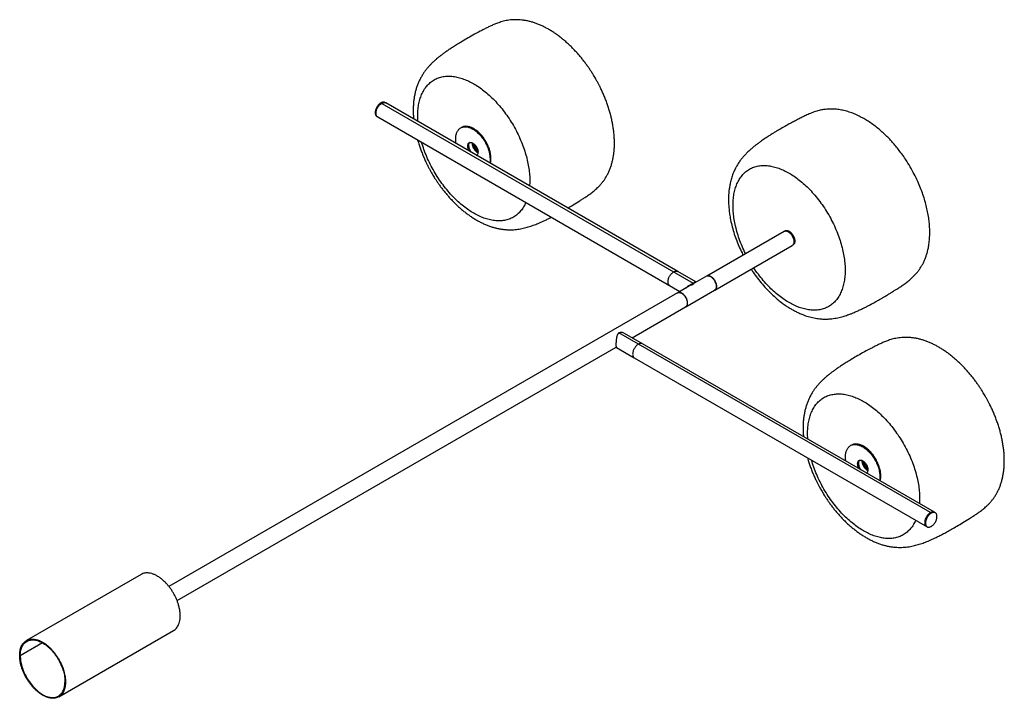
# Paper-space layout '_Isométrica' of a CAD drawing. Header units: millimetres. Extents: x -28 to 1186, y -37 to 801.
import ezdxf

# ---------------------------------------------------------------- set-up
doc = ezdxf.new("R2010")
doc.units = ezdxf.units.MM

psp = doc.layouts.new('_Isométrica')

# ---------------------------------------------------------------- linework, layer by layer
at = {"color": 7, "linetype": 'Continuous', "lineweight": 25}
for p, q in [((418.3, 697.4), (802.4, 475.7)), ((423.3, 697.9), (422.2, 698.5)), ((783.4, 490), (423.3, 697.9)), ((412.2, 681.2), (413.3, 680.6)), ((413.3, 680.6), (786.1, 465.4)), ((462.9, 675), (462.6, 681.6)), ((516.7, 667.7), (515.7, 667.1)), ((914.6, 539.5), (819.1, 484.4)), ((919.8, 538.9), (919.9, 540)), ((829.1, 467.1), (924.6, 522.2)), ((927.7, 526.6), (926.6, 527)), ((805.5, 477.3), (783.4, 490)), ((802.4, 475.7), (802.4, 474.4)), ((818.8, 484.2), (804.4, 475.9)), ((783.1, 463.6), (155.8, 101.5)), ((797.8, 472.1), (783.4, 463.8)), ((793.4, 446.5), (828.8, 466.9)), ((727.1, 408.2), (793.1, 446.3)), ((1095, 192.5), (710.8, 414.2)), ((739.8, 400.9), (717.8, 413.6)), ((1100, 193), (739.8, 400.9)), ((165.8, 84.1), (707.4, 396.8)), ((707.8, 396.3), (729.8, 383.5)), ((729.8, 383.5), (1091, 175)), ((943.7, 283.2), (943.4, 289.7)), ((997.6, 275.8), (996.5, 275.2)), ((1101, 192.4), (1100, 193)), ((121.4, 116.3), (-20, 34.6)), ((20, -34.6), (161.4, 47)), ((0, 31.8), (-27.6, 15.9))]:
    psp.add_line(p, q, dxfattribs=at)
for points, knots in [([(681.7, 728.3), (680.7, 730.1), (679.2, 732.6), (676.9, 736.3), (674.9, 739.4), (672.4, 743), (669.7, 746.7), (666.8, 750.6), (663.7, 754.4), (660.4, 758.2), (657, 762), (653.5, 765.7), (649.9, 769.3), (646.2, 772.7), (642.3, 776), (638.4, 779.1), (634.5, 782.1), (630.4, 784.9), (626.4, 787.5), (622.3, 789.8), (618.1, 792), (613.9, 793.9), (609.7, 795.6), (605.6, 797.1), (601.4, 798.3), (597.2, 799.3), (593, 800), (588.9, 800.4), (584.8, 800.6), (580.9, 800.6), (577.1, 800.3), (573.4, 799.8), (570, 799.1), (566.9, 798.3), (564, 797.4), (561.3, 796.5), (558.8, 795.6), (556.5, 794.6), (554.3, 793.6), (552.1, 792.6), (550, 791.6), (548, 790.6), (545.9, 789.5), (543.2, 788.2), (538, 785.4), (531, 781.7), (523.1, 777.2), (516.4, 773.3), (510.7, 769.8), (505.7, 766.6), (501.4, 763.8), (497.6, 761.2), (494.2, 758.8), (491.2, 756.5), (488.5, 754.4), (485.9, 752.2), (483.4, 750), (480.8, 747.6), (478.4, 745.2), (476, 742.6), (473.7, 739.9), (471.4, 736.9), (469.2, 733.7), (467, 730.1), (465, 726.2), (463.2, 722.2), (461.6, 718), (460.2, 713.7), (459.1, 709.1), (458.2, 704.5), (457.6, 699.7), (457.2, 694.8), (457, 689.9), (457.1, 684.9), (457.3, 681), (457.5, 678.7), (457.6, 678.1)], [0, 0, 0, 0, 0.017286, 0.024297, 0.035931, 0.048005, 0.060951, 0.074455, 0.088388, 0.102651, 0.117172, 0.131898, 0.14679, 0.161818, 0.176957, 0.192189, 0.207497, 0.222869, 0.238293, 0.253757, 0.269251, 0.284762, 0.300278, 0.315782, 0.331248, 0.346641, 0.361911, 0.376983, 0.391748, 0.406048, 0.419676, 0.432405, 0.444046, 0.454519, 0.463868, 0.472234, 0.479806, 0.486792, 0.493401, 0.499842, 0.506316, 0.512971, 0.52, 0.527632, 0.541872, 0.575594, 0.603292, 0.627139, 0.647608, 0.665234, 0.680495, 0.693809, 0.705538, 0.716, 0.725404, 0.734319, 0.74395, 0.75353, 0.763247, 0.773281, 0.783867, 0.795243, 0.807653, 0.821333, 0.836474, 0.851079, 0.866391, 0.882163, 0.898187, 0.914321, 0.930472, 0.946587, 0.962649, 0.978652, 0.994591, 1, 1, 1, 1]), ([(462.6, 681.6), (462.7, 684), (462.8, 688.8), (463.7, 695.6), (465.2, 702.2), (467.4, 708.3), (470.3, 714), (473.8, 718.9), (478, 723.1), (482.8, 726.5), (488.1, 729), (493.8, 730.5), (499.9, 731.1), (506.2, 730.8), (512.6, 729.6), (519.1, 727.6), (525.5, 724.9), (531.7, 721.6), (538, 717.7), (544.4, 713), (550.8, 707.5), (557.3, 701.3), (563.6, 694.3), (569.7, 686.7), (575.4, 678.6), (580.7, 670), (585.5, 661.1), (589.7, 652), (593.2, 643), (596.1, 634), (598.3, 625.3), (599.8, 617), (600.7, 609.2), (601, 602), (600.7, 597.6), (600.6, 595.5)], [0, 0, 0, 0, 0.027927, 0.056794, 0.086518, 0.116997, 0.148108, 0.17971, 0.211648, 0.243757, 0.275865, 0.307804, 0.339405, 0.370516, 0.400995, 0.43072, 0.459586, 0.487513, 0.51544, 0.544307, 0.574031, 0.60451, 0.635621, 0.667223, 0.699161, 0.73127, 0.763379, 0.795317, 0.826919, 0.858029, 0.888508, 0.918233, 0.9471, 0.975026, 1, 1, 1, 1]), ([(647.8, 568.3), (650, 569.5), (654.9, 572.5), (661, 576.3), (665.5, 579.2), (667.9, 580.7), (669.9, 582), (671.9, 583.4), (674, 584.8), (676.1, 586.3), (678.1, 587.9), (680.2, 589.6), (682.4, 591.4), (684.6, 593.5), (687, 595.9), (689.4, 598.6), (691.7, 601.6), (694, 604.9), (696, 608.4), (697.9, 612.1), (699.7, 616.1), (701.2, 620.2), (702.4, 624.5), (703.5, 629), (704.3, 633.5), (704.8, 638.2), (705.2, 643), (705.3, 647.9), (705.2, 652.9), (704.9, 657.9), (704.4, 663), (703.7, 668.2), (702.8, 673.4), (701.7, 678.6), (700.4, 683.9), (698.9, 689.1), (697.2, 694.3), (695.4, 699.5), (693.4, 704.6), (691.3, 709.5), (689.2, 714.1), (687.3, 718.1), (685.5, 721.6), (683.7, 724.9), (682.4, 727.1), (681.7, 728.3)], [0, 0, 0, 0, 0.039701, 0.092291, 0.113994, 0.126443, 0.137828, 0.149905, 0.161625, 0.173412, 0.185576, 0.198516, 0.212657, 0.228438, 0.246305, 0.266691, 0.289941, 0.313272, 0.338126, 0.364037, 0.390609, 0.417568, 0.444737, 0.472008, 0.499318, 0.526617, 0.553886, 0.581115, 0.608296, 0.635425, 0.662498, 0.689512, 0.716462, 0.743343, 0.770143, 0.796845, 0.82342, 0.849813, 0.875918, 0.901497, 0.925903, 0.947553, 0.963508, 0.981458, 1, 1, 1, 1]), ([(417.2, 698), (416.8, 697.8), (415.9, 697.2), (414.6, 696), (413.3, 694.5), (412.2, 692.8), (411.2, 690.9), (410.6, 689.1), (410.2, 687.4), (410.1, 685.8), (410.2, 684.3), (410.6, 683), (411.3, 681.9), (411.8, 681.3), (412.2, 681.2), (412.2, 681.2)], [0, 0, 0, 0, 0.077675, 0.160002, 0.245752, 0.333322, 0.420892, 0.506642, 0.588969, 0.666644, 0.744318, 0.826646, 0.912396, 0.999966, 1, 1, 1, 1]), ([(413.3, 680.6), (413.3, 680.6), (412.9, 680.7), (412.3, 681.3), (411.6, 682.4), (411.3, 683.7), (411.1, 685.1), (411.3, 686.7), (411.6, 688.5), (412.3, 690.3), (413.2, 692.2), (414.3, 693.9), (415.6, 695.4), (416.9, 696.6), (417.8, 697.1), (418.3, 697.4)], [0, 0, 0, 0, 0.000035, 0.087605, 0.173355, 0.255682, 0.333357, 0.411031, 0.493359, 0.579109, 0.666678, 0.754248, 0.839998, 0.922325, 1, 1, 1, 1]), ([(422.2, 698.5), (421.8, 698.7), (421.1, 699), (419.8, 699), (418.5, 698.7), (417.6, 698.3), (417.2, 698)], [0, 0, 0, 0, 0.262642, 0.519928, 0.766944, 1, 1, 1, 1]), ([(418.3, 697.4), (418.7, 697.6), (419.6, 698.1), (420.9, 698.4), (422.2, 698.4), (422.9, 698.1), (423.3, 697.9)], [0, 0, 0, 0, 0.233057, 0.480073, 0.737359, 1, 1, 1, 1]), ([(1093.6, 526.9), (1093.8, 529.3), (1094.2, 534), (1094.2, 540.9), (1093.9, 547.5), (1093.2, 554.4), (1092, 561.7), (1090.4, 569.4), (1088.3, 577.1), (1085.9, 585), (1082.9, 593), (1079.3, 601.4), (1075.1, 610.2), (1070.1, 619.3), (1064.9, 627.7), (1059.8, 634.9), (1055.4, 640.7), (1051.3, 645.8), (1047.5, 650.1), (1044, 653.9), (1040.4, 657.5), (1036.5, 661.2), (1031.9, 665.2), (1026.7, 669.5), (1021.1, 673.5), (1015.5, 677.2), (1009.7, 680.4), (1004, 683.3), (997.8, 685.8), (992.7, 687.4), (988.4, 688.5), (985.2, 689.2), (982.2, 689.7), (979, 690.1), (975.4, 690.4), (970.9, 690.4), (965.9, 690.1), (961.4, 689.4), (957.8, 688.6), (954.8, 687.8), (951.7, 686.9), (948.6, 685.7), (945.6, 684.5), (942.7, 683.2), (939.3, 681.6), (935.4, 679.6), (930.7, 677.2), (925.9, 674.7), (920.2, 671.6), (914.1, 668.2), (908.4, 664.9), (904, 662.3), (900.5, 660.2), (896.7, 657.8), (892.4, 655), (888.1, 652.1), (884.2, 649.3), (880.9, 646.9), (877.9, 644.5), (874.9, 642.1), (871.6, 639.2), (868.3, 636), (865.4, 632.9), (862.9, 630), (860.9, 627.5), (859.3, 625.3), (857.8, 623), (856.2, 620.3), (854.7, 617.6), (853.5, 615.1), (852.6, 613.1), (851.8, 611.2), (850.9, 609), (850, 606.3), (849.1, 603.4), (848.4, 600.5), (847.7, 597.1), (847, 593.2), (846.4, 588.8), (846.1, 584.4), (845.9, 579.6), (846, 574.3), (846.4, 568.4), (847.1, 562.1), (848.2, 555), (849.9, 547.1), (852.3, 538.4), (855.2, 529.8), (858.7, 521.2), (861.6, 514.7), (863.5, 511.1), (863.9, 510.3)], [0, 0, 0, 0, 0.016771, 0.031977, 0.046265, 0.059677, 0.076073, 0.091857, 0.10788, 0.124109, 0.140563, 0.157974, 0.176561, 0.196275, 0.217044, 0.232558, 0.246666, 0.259344, 0.270602, 0.280459, 0.289794, 0.300717, 0.313262, 0.327341, 0.34279, 0.357587, 0.370925, 0.387163, 0.401918, 0.417667, 0.426065, 0.434159, 0.441697, 0.449141, 0.458118, 0.468368, 0.482381, 0.494323, 0.501248, 0.507461, 0.514741, 0.521305, 0.527641, 0.533597, 0.539337, 0.549219, 0.56016, 0.572209, 0.584436, 0.602284, 0.617938, 0.626322, 0.634766, 0.643857, 0.654562, 0.666079, 0.675216, 0.683335, 0.689924, 0.69705, 0.705552, 0.714629, 0.723281, 0.731037, 0.738001, 0.742998, 0.749057, 0.756319, 0.764052, 0.770274, 0.774913, 0.779242, 0.784877, 0.791792, 0.799308, 0.806236, 0.812566, 0.823684, 0.833671, 0.843272, 0.853835, 0.865496, 0.878542, 0.891988, 0.905463, 0.923425, 0.941322, 0.959103, 0.976846, 0.994527, 1, 1, 1, 1]), ([(510, 647.8), (509.9, 648.1), (509.5, 650), (509.4, 653.4), (509.7, 657.8), (510.9, 661.7), (512.8, 664.9), (515.6, 667.3), (519, 668.5), (522.8, 668.6), (526.7, 667.6), (530.7, 665.7), (534.6, 663), (538.6, 659.4), (542.4, 654.9), (545.8, 649.8), (548.5, 644.3), (550.5, 638.8), (551.7, 633.5), (551.8, 630.4), (551.9, 628.8)], [0, 0, 0, 0, 0.009284, 0.063824, 0.118363, 0.17617, 0.23638, 0.297868, 0.359355, 0.419565, 0.477372, 0.531912, 0.586452, 0.644258, 0.704468, 0.765956, 0.827444, 0.887654, 0.94546, 1, 1, 1, 1]), ([(553, 629.5), (552.9, 631), (552.7, 634.1), (551.6, 639.4), (549.6, 644.9), (546.9, 650.4), (543.5, 655.6), (539.7, 660), (535.7, 663.6), (531.7, 666.3), (527.8, 668.2), (523.8, 669.2), (520, 669.1), (517.8, 668.2), (516.7, 667.7)], [0, 0, 0, 0, 0.07768, 0.160013, 0.245769, 0.333345, 0.420921, 0.506677, 0.58901, 0.66669, 0.74437, 0.826703, 0.912459, 1, 1, 1, 1]), ([(462.5, 652.2), (462.8, 651.1), (463.6, 648.3), (465.1, 643.8), (466.9, 638.7), (468.9, 633.7), (470.9, 628.9), (472.9, 624.6), (474.8, 620.8), (476.6, 617.3), (478.2, 614.4), (480.3, 610.6), (482.2, 607.4), (484.5, 603.8), (486.5, 600.8), (489, 597.2), (491.6, 593.5), (494.5, 589.8), (497.6, 586), (500.8, 582.3), (504.1, 578.6), (507.6, 575), (511.2, 571.5), (514.9, 568.1), (518.7, 564.9), (522.5, 561.9), (526.5, 559), (530.5, 556.3), (534.6, 553.8), (538.7, 551.5), (542.9, 549.4), (547.1, 547.5), (551.3, 545.9), (555.6, 544.5), (559.9, 543.4), (564.2, 542.5), (568.4, 541.9), (572.6, 541.5), (576.6, 541.4), (580.5, 541.5), (584.2, 541.9), (587.7, 542.3), (591, 542.9), (594.3, 543.6), (597.4, 544.5), (600.5, 545.4), (603.6, 546.4), (606.6, 547.5), (609.8, 548.7), (613, 550.1), (616.6, 551.7), (620.4, 553.4), (624.1, 555.2), (626.4, 556.4), (627.4, 556.9)], [0, 0, 0, 0, 0.014744, 0.038009, 0.061078, 0.08384, 0.106031, 0.126868, 0.144274, 0.158537, 0.175625, 0.186457, 0.212053, 0.222443, 0.239681, 0.257567, 0.27674, 0.296733, 0.317359, 0.33847, 0.359961, 0.381757, 0.403802, 0.426053, 0.448478, 0.471053, 0.493757, 0.516575, 0.539492, 0.562493, 0.585563, 0.60868, 0.631812, 0.654901, 0.67784, 0.700477, 0.722597, 0.74392, 0.76416, 0.783108, 0.800698, 0.817012, 0.832231, 0.846595, 0.860364, 0.873802, 0.887176, 0.900722, 0.914656, 0.929353, 0.945755, 0.964118, 0.984887, 1, 1, 1, 1]), ([(596, 575.1), (595.1, 573.2), (593.2, 569.4), (589.7, 564.5), (585.5, 560.2), (580.7, 556.9), (575.4, 554.4), (569.7, 552.9), (563.6, 552.3), (557.3, 552.6), (550.8, 553.8), (544.4, 555.8), (538, 558.5), (531.7, 561.8), (525.5, 565.7), (519.1, 570.4), (512.6, 575.9), (506.2, 582.1), (499.9, 589.1), (493.8, 596.7), (488.1, 604.8), (482.8, 613.4), (478, 622.3), (473.8, 631.4), (470.2, 640.4), (468.4, 646.3), (467.5, 649.3)], [0, 0, 0, 0, 0.041328, 0.084035, 0.127196, 0.170588, 0.21398, 0.257141, 0.299848, 0.34189, 0.38308, 0.423249, 0.46226, 0.5, 0.53774, 0.576751, 0.61692, 0.65811, 0.700152, 0.742859, 0.78602, 0.829412, 0.872804, 0.915965, 0.958672, 1, 1, 1, 1]), ([(526.2, 638.5), (525.9, 639), (525.3, 640.1), (524.6, 642.3), (524.2, 644.8), (524.6, 647), (525.3, 648.2), (526.2, 648.9), (527.2, 649.3), (528.7, 649.3), (530.7, 648.6), (532.7, 647), (534.2, 645.2), (535.2, 643.7), (536, 642.1), (536.8, 639.9), (537, 638.4), (537, 637.4)], [0, 0, 0, 0, 0.052369, 0.103946, 0.199758, 0.295569, 0.347146, 0.399818, 0.45249, 0.504067, 0.599879, 0.695691, 0.747268, 0.799939, 0.852611, 0.904188, 1, 1, 1, 1]), ([(526.8, 649.1), (526.6, 649), (526.2, 648.7), (525.6, 647.6), (525.2, 645.5), (525.6, 642.9), (526.4, 640.7), (527.2, 639.1), (528, 637.8), (528.6, 637.2), (528.7, 637)], [0, 0, 0, 0, 0.050638, 0.167212, 0.383764, 0.600317, 0.716891, 0.835938, 0.954986, 1, 1, 1, 1]), ([(529.6, 648.6), (529.6, 648.1), (529.7, 647.1), (530.1, 645.3), (530.7, 643.5), (531.7, 641.6), (532.8, 639.9), (534.1, 638.4), (535.4, 637.3), (536.3, 636.6), (536.8, 636.4), (536.8, 636.3)], [0, 0, 0, 0, 0.115266, 0.237436, 0.364685, 0.494635, 0.624585, 0.751834, 0.874004, 0.98927, 1, 1, 1, 1]), ([(536.9, 636.7), (536.5, 636.9), (535.7, 637.5), (534.4, 638.7), (533.1, 640.1), (532, 641.9), (531.1, 643.7), (530.4, 645.5), (530.1, 647.2), (530, 648.2), (530, 648.7)], [0, 0, 0, 0, 0.107061, 0.233583, 0.365365, 0.499944, 0.634523, 0.766305, 0.892827, 1, 1, 1, 1]), ([(530.4, 648.5), (530.4, 648.2), (530.4, 647.3), (530.8, 645.7), (531.4, 643.9), (532.4, 642.1), (533.5, 640.3), (534.8, 638.9), (535.9, 637.8), (536.6, 637.3), (536.9, 637.2)], [0, 0, 0, 0, 0.0864257, 0.2212723, 0.361725, 0.5051584, 0.6485917, 0.7890444, 0.923891, 1, 1, 1, 1]), ([(532.7, 642), (532.6, 642.3), (532.1, 643.1), (531.5, 644.5), (530.9, 646.1), (530.6, 647.4), (530.5, 648.2), (530.5, 648.5)], [0, 0, 0, 0, 0.141056, 0.382837, 0.62436, 0.865405, 1, 1, 1, 1]), ([(537, 637.7), (536.8, 637.9), (536.2, 638.3), (535.1, 639.3), (533.9, 640.7), (532.8, 642.3), (531.9, 644.1), (531.3, 645.8), (531, 647.2), (531, 648), (530.9, 648.2)], [0, 0, 0, 0, 0.066102, 0.205816, 0.351339, 0.49995, 0.648561, 0.794084, 0.933798, 1, 1, 1, 1]), ([(532.3, 647.2), (532.3, 646.9), (532.5, 646.1), (533, 644.7), (533.9, 642.9), (535, 641.3), (535.9, 640.1), (536.6, 639.6), (536.7, 639.4)], [0, 0, 0, 0, 0.086743, 0.291245, 0.500087, 0.708929, 0.913431, 1, 1, 1, 1]), ([(536.9, 637.3), (536.8, 637.4), (536.2, 637.8), (535.3, 638.6), (534.1, 639.9), (533.3, 641), (532.9, 641.7), (532.7, 642)], [0, 0, 0, 0, 0.095368, 0.359653, 0.624357, 0.889468, 1, 1, 1, 1]), ([(534.8, 633.5), (534.9, 633.5), (535.3, 633.5), (535.5, 633.6), (535.7, 633.7)], [0, 0, 0, 0, 0.471129, 1, 1, 1, 1]), ([(537, 637.4), (537, 636.5), (536.8, 635.2), (536, 634), (535.5, 633.4), (535.2, 633.3), (535.2, 633.3)], [0, 0, 0, 0, 0.4788642, 0.7366452, 0.9998967, 1, 1, 1, 1]), ([(551.9, 628.8), (551.9, 627.3), (551.9, 625.6), (551.4, 624.2), (551.4, 624)], [0, 0, 0, 0, 0.854539, 1, 1, 1, 1]), ([(552.1, 623.5), (552.3, 624.1), (552.9, 625.8), (552.9, 628), (553, 629.5)], [0, 0, 0, 0, 0.312664, 1, 1, 1, 1]), ([(851.5, 571.4), (851.6, 573.8), (851.7, 578.6), (852.6, 585.4), (854.1, 592), (856.3, 598.1), (859.2, 603.7), (862.7, 608.7), (866.9, 612.9), (871.7, 616.3), (877, 618.8), (882.7, 620.3), (888.8, 620.9), (895.1, 620.5), (901.5, 619.4), (908, 617.4), (914.4, 614.7), (920.7, 611.4), (926.9, 607.5), (933.3, 602.8), (939.8, 597.3), (946.2, 591.1), (952.5, 584.1), (958.6, 576.5), (964.3, 568.4), (969.6, 559.8), (974.4, 550.9), (978.6, 541.8), (982.1, 532.7), (985, 523.8), (987.2, 515.1), (988.7, 506.8), (989.6, 498.9), (989.9, 491.5), (989.6, 484.4), (988.7, 477.6), (987.2, 471), (985, 464.8), (982.1, 459.2), (978.6, 454.2), (974.4, 450), (969.6, 446.7), (964.3, 444.2), (958.6, 442.7), (952.5, 442.1), (946.2, 442.4), (939.8, 443.6), (933.3, 445.6), (926.9, 448.2), (920.7, 451.5), (914.4, 455.5), (908, 460.2), (901.5, 465.7), (895.1, 471.9), (888.8, 478.8), (882.8, 486.5), (878.8, 491.8), (877, 494.7), (877, 494.7)], [0, 0, 0, 0, 0.016678, 0.033916, 0.051667, 0.069869, 0.088448, 0.10732, 0.126393, 0.145568, 0.164743, 0.183816, 0.202688, 0.221267, 0.239469, 0.25722, 0.274459, 0.291136, 0.307814, 0.325053, 0.342804, 0.361005, 0.379584, 0.398456, 0.417529, 0.436704, 0.455879, 0.474952, 0.493824, 0.512403, 0.530605, 0.548356, 0.565595, 0.582272, 0.59895, 0.616189, 0.63394, 0.652141, 0.67072, 0.689592, 0.708665, 0.72784, 0.747015, 0.766088, 0.784961, 0.803539, 0.821741, 0.839492, 0.856731, 0.873408, 0.890086, 0.907325, 0.925076, 0.943278, 0.961856, 0.980729, 0.999802, 1, 1, 1, 1]), ([(867, 512.1), (867, 512.1), (865.4, 515.1), (862.7, 521.2), (859.1, 530.2), (856.3, 539.2), (854.1, 547.8), (852.6, 556.2), (851.7, 564), (851.6, 569), (851.5, 571.4)], [0, 0, 0, 0, 0.001331, 0.152032, 0.301147, 0.447944, 0.59176, 0.732017, 0.868226, 1, 1, 1, 1]), ([(914.6, 539.5), (915, 539.7), (915.7, 540), (917, 540), (918.3, 539.7), (919.6, 539.1), (920.9, 538.2), (922.2, 537), (923.5, 535.5), (924.6, 533.8), (925.5, 531.9), (926.2, 530.1), (926.6, 528.4), (926.6, 527.3), (926.7, 526.8)], [0, 0, 0, 0, 0.087541, 0.173297, 0.25563, 0.33331, 0.41099, 0.493323, 0.579079, 0.666655, 0.754231, 0.839987, 0.92232, 1, 1, 1, 1]), ([(915.2, 539.7), (915.3, 539.9), (915.8, 540.3), (916.8, 540.6), (918, 540.6), (919.3, 540.3), (920.7, 539.7), (922, 538.8), (923.3, 537.6), (924.6, 536.1), (925.7, 534.4), (926.6, 532.6), (927.3, 530.7), (927.7, 529), (927.7, 527.9), (927.7, 527.4)], [0, 0, 0, 0, 0.043328, 0.127107, 0.209144, 0.287907, 0.362219, 0.436531, 0.515293, 0.597331, 0.681109, 0.764888, 0.846925, 0.925688, 1, 1, 1, 1]), ([(918.8, 540.4), (918.7, 540.2), (918.6, 539.9), (918.6, 539.6), (918.6, 539.5)], [0, 0, 0, 0, 0.647731, 1, 1, 1, 1]), ([(918.9, 539.3), (919, 539.6), (919, 539.9), (919.1, 540.2), (919.1, 540.3)], [0, 0, 0, 0, 0.685101, 1, 1, 1, 1]), ([(919.4, 540.3), (919.4, 540.3), (919.3, 539.9), (919.3, 539.6), (919.3, 539.2)], [0, 0, 0, 0, 0.008998, 1, 1, 1, 1]), ([(919.4, 539), (919.4, 539.3), (919.4, 539.7), (919.5, 540.1), (919.5, 540.2)], [0, 0, 0, 0, 0.595843, 1, 1, 1, 1]), ([(920.9, 539.5), (920.9, 539.5), (920.8, 539), (920.9, 538.5), (921, 538.1)], [0, 0, 0, 0, 0.108945, 1, 1, 1, 1]), ([(873.9, 493), (874.7, 491.7), (877.2, 487.8), (881.8, 481.6), (887.7, 474.2), (894, 467.2), (900.2, 461.1), (905.9, 456.1), (911, 452), (915.7, 448.5), (920.1, 445.6), (924.2, 443.2), (928.3, 440.9), (932.7, 438.7), (938.1, 436.4), (944.4, 434.3), (951.2, 432.6), (956.7, 431.7), (960.6, 431.4), (963, 431.3), (965.2, 431.2), (967.6, 431.3), (970.3, 431.4), (973.5, 431.7), (977, 432.2), (980.6, 432.8), (984, 433.6), (987.1, 434.5), (990, 435.4), (993, 436.4), (996.3, 437.6), (999.4, 438.8), (1002.2, 440), (1005.3, 441.4), (1009, 443.1), (1013.2, 445.1), (1017.1, 447.1), (1021.1, 449.2), (1024.7, 451.2), (1027.6, 452.8), (1030, 454.1), (1032.5, 455.6), (1035.5, 457.3), (1039, 459.4), (1042.8, 461.7), (1046.6, 464), (1050.1, 466.2), (1053.3, 468.2), (1055.8, 469.8), (1058.1, 471.3), (1060.3, 472.8), (1062.6, 474.4), (1064.9, 476), (1067.1, 477.7), (1069.7, 479.8), (1072.7, 482.5), (1076, 485.8), (1078.9, 489.1), (1081.3, 492.4), (1083.3, 495.4), (1085.1, 498.4), (1086.6, 501.3), (1087.9, 504.2), (1089, 507.1), (1090.3, 510.8), (1091.6, 515.4), (1092.8, 520.8), (1093.3, 524.8), (1093.6, 526.9)], [0, 0, 0, 0, 0.014163, 0.042936, 0.072577, 0.102957, 0.133931, 0.157407, 0.179619, 0.199984, 0.218559, 0.235409, 0.251659, 0.269675, 0.289542, 0.317335, 0.345239, 0.371331, 0.380822, 0.389958, 0.398406, 0.406222, 0.415381, 0.426921, 0.440047, 0.452321, 0.463642, 0.473783, 0.482679, 0.492158, 0.503696, 0.51478, 0.523777, 0.532237, 0.547742, 0.563589, 0.577531, 0.592596, 0.609341, 0.619356, 0.627515, 0.637319, 0.649579, 0.664196, 0.680776, 0.696259, 0.711779, 0.724676, 0.735195, 0.743112, 0.751851, 0.761171, 0.769721, 0.777695, 0.786589, 0.802371, 0.819149, 0.836402, 0.852458, 0.865384, 0.879081, 0.895192, 0.905135, 0.918241, 0.934437, 0.953587, 0.975516, 1, 1, 1, 1]), ([(926.7, 526.8), (926.6, 526.3), (926.6, 525.3), (926.2, 524), (925.5, 523), (925, 522.3), (924.6, 522.2), (924.6, 522.2)], [0, 0, 0, 0, 0.233008, 0.479973, 0.737206, 0.999897, 1, 1, 1, 1]), ([(927.7, 527.4), (927.7, 526.9), (927.7, 525.9), (927.3, 524.6), (926.6, 523.5), (925.9, 522.8), (925.3, 522.7), (925.1, 522.6)], [0, 0, 0, 0, 0.205119, 0.422524, 0.648967, 0.880216, 1, 1, 1, 1]), ([(926.5, 528.4), (926.9, 528.2), (927.4, 527.8), (927.9, 527.6), (928, 527.5)], [0, 0, 0, 0, 0.702052, 1, 1, 1, 1]), ([(927.6, 526.1), (927.3, 526.2), (926.9, 526.4), (926.6, 526.6), (926.5, 526.6)], [0, 0, 0, 0, 0.913919, 1, 1, 1, 1]), ([(926.5, 526.5), (926.9, 526.3), (927.2, 526.1), (927.6, 526), (927.6, 526)], [0, 0, 0, 0, 0.993337, 1, 1, 1, 1]), ([(927.5, 525.7), (927.4, 525.7), (927.1, 525.8), (926.8, 526), (926.6, 526.1)], [0, 0, 0, 0, 0.313592, 1, 1, 1, 1]), ([(926.6, 525.7), (926.7, 525.7), (927, 525.5), (927.3, 525.5), (927.4, 525.4)], [0, 0, 0, 0, 0.353512, 1, 1, 1, 1]), ([(773.4, 472.7), (773.4, 472.7), (773, 472.8), (772.4, 473.4), (771.8, 474.5), (771.4, 475.8), (771.3, 477.3), (771.4, 478.8), (771.8, 480.6), (772.4, 482.4), (773.3, 484.3), (774.5, 486), (775.7, 487.5), (777.1, 488.7), (777.9, 489.3), (778.4, 489.5)], [0, 0, 0, 0, 0.000035, 0.087605, 0.173355, 0.255682, 0.333357, 0.411031, 0.493359, 0.579109, 0.666678, 0.754248, 0.839998, 0.922325, 1, 1, 1, 1]), ([(778.4, 489.5), (778.8, 489.7), (779.7, 490.2), (781, 490.5), (782.3, 490.5), (783, 490.2), (783.4, 490)], [0, 0, 0, 0, 0.233056, 0.480072, 0.737358, 1, 1, 1, 1]), ([(793.8, 469.8), (793.9, 469.9), (794.4, 470.6), (795.5, 471.6), (797.2, 472.8), (798.9, 473.8), (800.8, 474.8), (801.8, 475.4), (802.4, 475.7)], [0, 0, 0, 0, 0.057354, 0.244788, 0.431821, 0.618706, 0.808237, 1, 1, 1, 1]), ([(799, 472.7), (799.1, 472.8), (799.7, 473.2), (801, 473.7), (801.9, 474.2), (802.4, 474.4)], [0, 0, 0, 0, 0.104033, 0.553194, 1, 1, 1, 1]), ([(802.4, 475.7), (802.8, 475.9), (803.7, 476.5), (804.5, 477), (805.1, 477.4), (805.4, 477.3), (805.7, 477.1), (805.8, 476.8), (805.8, 476.7)], [0, 0, 0, 0, 0.191763, 0.381294, 0.568179, 0.755213, 0.942646, 1, 1, 1, 1]), ([(802.4, 474.4), (802.7, 474.7), (803.5, 475.1), (804, 475.7), (804.2, 475.7), (804.2, 475.7)], [0, 0, 0, 0, 0.397758, 0.797614, 1, 1, 1, 1]), ([(818.7, 484), (818.8, 484.2), (819.3, 484.6), (820.2, 484.9), (821.5, 484.9), (822.8, 484.6), (824.1, 484), (825.5, 483.1), (826.8, 481.9), (828, 480.4), (829.2, 478.7), (830.1, 476.8), (830.7, 475), (831.1, 473.2), (831.2, 472.2), (831.2, 471.7)], [0, 0, 0, 0, 0.0425285, 0.126377, 0.208483, 0.2873118, 0.3616857, 0.4360595, 0.5148883, 0.5969944, 0.6808428, 0.7646913, 0.8467973, 0.9256261, 1, 1, 1, 1]), ([(818.8, 484.2), (819.1, 484.4), (819.9, 484.7), (821.1, 484.7), (822.5, 484.4), (823.8, 483.8), (825.1, 482.9), (826.4, 481.7), (827.7, 480.2), (828.8, 478.5), (829.7, 476.6), (830.4, 474.8), (830.8, 473), (830.8, 472), (830.9, 471.5)], [0, 0, 0, 0, 0.087541, 0.173297, 0.25563, 0.33331, 0.41099, 0.493323, 0.579079, 0.666655, 0.754231, 0.839987, 0.92232, 1, 1, 1, 1]), ([(783.1, 463.6), (783.4, 463.8), (784.2, 464.1), (785.4, 464.1), (786.8, 463.8), (788.1, 463.2), (789.4, 462.3), (790.7, 461.1), (792, 459.6), (793.1, 457.9), (794, 456), (794.7, 454.2), (795.1, 452.4), (795.1, 451.4), (795.1, 450.9)], [0, 0, 0, 0, 0.0875414, 0.1732974, 0.2556304, 0.3333104, 0.4109904, 0.4933235, 0.5790794, 0.6666552, 0.754231, 0.8399869, 0.92232, 1, 1, 1, 1]), ([(795.5, 451.1), (795.5, 451.6), (795.4, 452.6), (795, 454.4), (794.4, 456.2), (793.5, 458.1), (792.3, 459.8), (791.1, 461.3), (789.7, 462.5), (788.4, 463.4), (787.1, 464), (785.8, 464.3), (784.5, 464.3), (783.8, 464), (783.4, 463.8)], [0, 0, 0, 0, 0.07768, 0.1600131, 0.245769, 0.3333448, 0.4209206, 0.5066765, 0.5890096, 0.6666896, 0.7443696, 0.8267026, 0.9124586, 1, 1, 1, 1]), ([(831.2, 471.7), (831.2, 471.2), (831.1, 470.2), (830.7, 468.9), (830.1, 467.8), (829.3, 467.1), (828.8, 467), (828.6, 466.9)], [0, 0, 0, 0, 0.205583, 0.423479, 0.650435, 0.882207, 1, 1, 1, 1]), ([(830.9, 471.5), (830.8, 471), (830.8, 470), (830.4, 468.7), (829.7, 467.6), (829.2, 467), (828.8, 466.9), (828.8, 466.9)], [0, 0, 0, 0, 0.233008, 0.479973, 0.737206, 0.999897, 1, 1, 1, 1]), ([(792.8, 446.3), (793, 446.3), (793.6, 446.5), (794.4, 447.2), (795, 448.3), (795.4, 449.6), (795.5, 450.6), (795.5, 451.1)], [0, 0, 0, 0, 0.132432, 0.360358, 0.583548, 0.797829, 1, 1, 1, 1]), ([(795.1, 450.9), (795.1, 450.4), (795.1, 449.4), (794.7, 448.1), (794, 447), (793.4, 446.4), (793.1, 446.3), (793.1, 446.3)], [0, 0, 0, 0, 0.233008, 0.479973, 0.737206, 0.999897, 1, 1, 1, 1]), ([(710.8, 414.2), (710.8, 414.2), (710.7, 414.1), (710.5, 414), (710.4, 413.9), (710.3, 413.8), (710.1, 413.7), (709.8, 413.4), (709.5, 413), (709.1, 412.4), (708.8, 411.6), (708.4, 410.8), (708.2, 409.9), (708, 408.9), (707.7, 407.6), (707.5, 406.3), (707.4, 404.9), (707.3, 403.9), (707.2, 402.9), (707.2, 402), (707.1, 401.4), (707.1, 400.9), (707.1, 400.5), (707.1, 400.2), (707.1, 400)], [0, 0, 0, 0, 0.012613, 0.025294, 0.03805, 0.050889, 0.063818, 0.094686, 0.126899, 0.185227, 0.251974, 0.306106, 0.375215, 0.436865, 0.498548, 0.622036, 0.686557, 0.746849, 0.81124, 0.873102, 0.905155, 0.936995, 0.968613, 1, 1, 1, 1]), ([(717.7, 413.6), (717.7, 413.6), (717.2, 414), (716, 414.4), (714.3, 414.8), (712.4, 414.9), (711.4, 414.4), (710.8, 414.2)], [0, 0, 0, 0, 0.01525, 0.25913, 0.502816, 0.749953, 1, 1, 1, 1]), ([(739.8, 400.9), (739.5, 401), (738.8, 401.3), (737.5, 401.3), (736.2, 401), (735.3, 400.6), (734.8, 400.4)], [0, 0, 0, 0, 0.262641, 0.519927, 0.766943, 1, 1, 1, 1]), ([(1162.6, 336.4), (1161.5, 338.2), (1160, 340.7), (1157.7, 344.4), (1155.7, 347.5), (1153.2, 351.1), (1150.5, 354.9), (1147.6, 358.7), (1144.5, 362.5), (1141.3, 366.4), (1137.9, 370.1), (1134.4, 373.8), (1130.7, 377.4), (1127, 380.8), (1123.2, 384.1), (1119.3, 387.3), (1115.3, 390.2), (1111.3, 393), (1107.2, 395.6), (1103.1, 398), (1098.9, 400.1), (1094.8, 402), (1090.6, 403.8), (1086.4, 405.2), (1082.2, 406.4), (1078, 407.4), (1073.8, 408.1), (1069.7, 408.6), (1065.7, 408.8), (1061.7, 408.7), (1057.9, 408.4), (1054.3, 407.9), (1050.9, 407.2), (1047.7, 406.4), (1044.8, 405.6), (1042.1, 404.6), (1039.6, 403.7), (1037.3, 402.7), (1035.1, 401.8), (1033, 400.8), (1030.9, 399.7), (1028.8, 398.7), (1026.7, 397.7), (1024, 396.3), (1018.8, 393.6), (1011.8, 389.8), (1003.9, 385.3), (997.3, 381.4), (991.5, 377.9), (986.5, 374.8), (982.2, 371.9), (978.4, 369.3), (975.1, 366.9), (972.1, 364.6), (969.4, 362.5), (966.8, 360.4), (964.2, 358.1), (961.7, 355.8), (959.2, 353.3), (956.9, 350.7), (954.5, 348), (952.3, 345.1), (950, 341.8), (947.8, 338.2), (945.8, 334.4), (944, 330.3), (942.4, 326.2), (941.1, 321.8), (939.9, 317.3), (939.1, 312.6), (938.4, 307.8), (938, 303), (937.9, 298), (937.9, 293), (938.1, 289.1), (938.4, 286.8), (938.4, 286.2)], [0, 0, 0, 0, 0.017286, 0.024297, 0.035931, 0.048005, 0.060951, 0.074455, 0.088388, 0.102651, 0.117172, 0.131898, 0.14679, 0.161818, 0.176957, 0.192189, 0.207497, 0.222869, 0.238293, 0.253757, 0.269251, 0.284762, 0.300278, 0.315782, 0.331248, 0.346641, 0.361911, 0.376983, 0.391748, 0.406048, 0.419676, 0.432405, 0.444046, 0.454519, 0.463868, 0.472234, 0.479806, 0.486792, 0.493401, 0.499842, 0.506316, 0.512971, 0.52, 0.527632, 0.541872, 0.575594, 0.603292, 0.627139, 0.647608, 0.665234, 0.680495, 0.693809, 0.705538, 0.716, 0.725404, 0.734319, 0.74395, 0.75353, 0.763247, 0.773281, 0.783867, 0.795243, 0.807653, 0.821333, 0.836474, 0.851079, 0.866391, 0.882163, 0.898187, 0.914321, 0.930472, 0.946587, 0.962649, 0.978652, 0.994591, 1, 1, 1, 1]), ([(707.1, 400), (707.1, 399.5), (707.1, 398.4), (707.3, 397.3), (707.5, 396.6), (707.7, 396.4), (707.8, 396.3)], [0, 0, 0, 0, 0.256725, 0.512351, 0.765164, 1, 1, 1, 1]), ([(734.8, 400.4), (734.4, 400.1), (733.5, 399.5), (732.2, 398.3), (730.9, 396.8), (729.8, 395.1), (728.9, 393.3), (728.2, 391.4), (727.8, 389.7), (727.7, 388.1), (727.8, 386.6), (728.2, 385.3), (728.9, 384.3), (729.5, 383.7), (729.8, 383.5), (729.8, 383.5)], [0, 0, 0, 0, 0.077675, 0.160002, 0.245752, 0.333322, 0.420891, 0.506641, 0.588969, 0.666643, 0.744318, 0.826645, 0.912395, 0.999965, 1, 1, 1, 1]), ([(943.4, 289.7), (943.5, 292.1), (943.6, 296.9), (944.5, 303.7), (946, 310.3), (948.2, 316.5), (951.1, 322.1), (954.6, 327.1), (958.8, 331.3), (963.6, 334.6), (968.9, 337.1), (974.7, 338.6), (980.7, 339.2), (987, 338.9), (993.5, 337.7), (999.9, 335.7), (1006.3, 333.1), (1012.6, 329.8), (1018.9, 325.8), (1025.2, 321.1), (1031.7, 315.6), (1038.1, 309.4), (1044.4, 302.5), (1050.5, 294.8), (1056.2, 286.7), (1061.5, 278.1), (1066.3, 269.2), (1070.5, 260.2), (1074.1, 251.1), (1076.9, 242.1), (1079.1, 233.5), (1080.6, 225.1), (1081.5, 217.3), (1081.8, 210.1), (1081.6, 205.7), (1081.5, 203.6)], [0, 0, 0, 0, 0.027927, 0.056794, 0.086518, 0.116997, 0.148108, 0.17971, 0.211648, 0.243757, 0.275865, 0.307804, 0.339405, 0.370516, 0.400995, 0.43072, 0.459586, 0.487513, 0.51544, 0.544307, 0.574031, 0.60451, 0.635621, 0.667223, 0.699161, 0.73127, 0.763379, 0.795317, 0.826919, 0.858029, 0.888508, 0.918233, 0.9471, 0.975026, 1, 1, 1, 1]), ([(960.6, 219.8), (961.6, 218), (963.1, 215.5), (965.3, 211.9), (967.3, 208.9), (969.8, 205.3), (972.5, 201.7), (975.3, 197.9), (978.4, 194.1), (981.6, 190.4), (984.9, 186.7), (988.4, 183.1), (992, 179.6), (995.7, 176.3), (999.5, 173.1), (1003.4, 170), (1007.3, 167.1), (1011.3, 164.4), (1015.4, 161.9), (1019.5, 159.6), (1023.7, 157.5), (1027.9, 155.7), (1032.2, 154), (1036.4, 152.6), (1040.7, 151.5), (1045, 150.6), (1049.3, 150), (1053.4, 149.7), (1057.4, 149.6), (1061.3, 149.7), (1065, 150), (1068.5, 150.4), (1071.9, 151), (1075.1, 151.8), (1078.2, 152.6), (1081.3, 153.5), (1084.4, 154.5), (1087.5, 155.6), (1090.6, 156.9), (1093.9, 158.2), (1097.4, 159.8), (1101.2, 161.6), (1105.5, 163.6), (1110.2, 166), (1115.5, 168.9), (1121.4, 172.1), (1128, 176), (1135.4, 180.4), (1141.8, 184.4), (1146.3, 187.3), (1148.7, 188.8), (1150.7, 190.1), (1152.7, 191.5), (1154.8, 192.9), (1156.9, 194.4), (1159, 196), (1161.1, 197.7), (1163.2, 199.6), (1165.5, 201.6), (1167.8, 204), (1170.2, 206.7), (1172.5, 209.7), (1174.8, 213), (1176.9, 216.5), (1178.8, 220.2), (1180.5, 224.2), (1182, 228.3), (1183.3, 232.6), (1184.3, 237.1), (1185.1, 241.7), (1185.7, 246.4), (1186, 251.2), (1186.1, 256), (1186.1, 261), (1185.8, 266.1), (1185.3, 271.2), (1184.5, 276.3), (1183.6, 281.5), (1182.5, 286.7), (1181.2, 292), (1179.7, 297.2), (1178, 302.4), (1176.2, 307.6), (1174.2, 312.7), (1172.1, 317.6), (1170, 322.2), (1168.1, 326.2), (1166.3, 329.7), (1164.5, 333), (1163.2, 335.3), (1162.6, 336.4)], [0, 0, 0, 0, 0.014132, 0.019869, 0.029387, 0.039262, 0.049848, 0.060887, 0.072275, 0.083931, 0.095797, 0.107831, 0.120003, 0.132288, 0.14467, 0.157134, 0.169669, 0.182268, 0.194921, 0.207621, 0.220358, 0.233122, 0.245893, 0.258642, 0.271307, 0.283806, 0.296018, 0.307791, 0.318967, 0.329429, 0.339141, 0.348148, 0.356551, 0.364482, 0.372084, 0.379503, 0.386888, 0.394367, 0.40206, 0.410175, 0.419231, 0.429369, 0.440837, 0.453899, 0.468851, 0.486014, 0.50573, 0.528344, 0.554174, 0.564834, 0.570948, 0.576539, 0.582471, 0.588228, 0.594017, 0.599991, 0.606347, 0.613292, 0.621043, 0.629819, 0.639831, 0.651251, 0.66271, 0.674917, 0.687643, 0.700694, 0.713935, 0.727279, 0.740674, 0.754087, 0.767495, 0.780889, 0.794262, 0.807613, 0.820937, 0.834234, 0.847502, 0.860739, 0.873941, 0.887104, 0.900219, 0.913272, 0.926235, 0.939056, 0.95162, 0.963607, 0.97424, 0.982077, 0.990893, 1, 1, 1, 1]), ([(990.3, 261.5), (990.4, 262.9), (990.5, 265.9), (991.7, 269.8), (993.7, 273), (996.4, 275.4), (999.8, 276.6), (1003.6, 276.7), (1007.6, 275.7), (1011.5, 273.8), (1015.5, 271.1), (1019.4, 267.5), (1023.2, 263.1), (1026.6, 257.9), (1029.4, 252.4), (1031.3, 246.9), (1032.5, 241.7), (1032.8, 236.9), (1032.7, 233.7), (1032.3, 232.3), (1032.2, 232.1)], [0, 0, 0, 0, 0.05454, 0.112346, 0.172556, 0.234044, 0.295532, 0.355742, 0.413548, 0.468088, 0.522628, 0.580435, 0.640645, 0.702132, 0.76362, 0.82383, 0.881637, 0.936176, 0.990716, 1, 1, 1, 1]), ([(1032.9, 231.6), (1033.1, 232.2), (1033.7, 233.9), (1033.9, 237.5), (1033.6, 242.3), (1032.4, 247.5), (1030.4, 253), (1027.7, 258.5), (1024.3, 263.7), (1020.5, 268.2), (1016.5, 271.7), (1012.6, 274.5), (1008.6, 276.3), (1004.7, 277.3), (1000.8, 277.3), (998.7, 276.3), (997.6, 275.8)], [0, 0, 0, 0, 0.031748, 0.10154, 0.171333, 0.245306, 0.322354, 0.401037, 0.479721, 0.556769, 0.630742, 0.700534, 0.770326, 0.844299, 0.921348, 1, 1, 1, 1]), ([(943.3, 260.3), (943.6, 259.2), (944.4, 256.4), (945.9, 251.9), (947.7, 246.8), (949.7, 241.8), (951.7, 237.1), (953.8, 232.7), (955.6, 228.9), (957.4, 225.5), (959, 222.5), (960.1, 220.5), (960.6, 219.8)], [0, 0, 0, 0, 0.079076, 0.203848, 0.327572, 0.449649, 0.56866, 0.680414, 0.773766, 0.85026, 0.941905, 1, 1, 1, 1]), ([(1076.8, 183.2), (1075.9, 181.3), (1074.1, 177.5), (1070.5, 172.6), (1066.3, 168.4), (1061.5, 165), (1056.2, 162.5), (1050.5, 161), (1044.4, 160.4), (1038.1, 160.8), (1031.7, 161.9), (1025.2, 163.9), (1018.9, 166.6), (1012.6, 169.9), (1006.3, 173.8), (999.9, 178.5), (993.5, 184), (987, 190.2), (980.7, 197.2), (974.7, 204.8), (968.9, 212.9), (963.6, 221.5), (958.8, 230.4), (954.6, 239.5), (951.1, 248.5), (949.2, 254.5), (948.4, 257.4)], [0, 0, 0, 0, 0.041328, 0.084035, 0.127196, 0.170588, 0.21398, 0.257141, 0.299848, 0.34189, 0.38308, 0.423249, 0.46226, 0.5, 0.53774, 0.576751, 0.61692, 0.65811, 0.700152, 0.742859, 0.78602, 0.829412, 0.872804, 0.915965, 0.958672, 1, 1, 1, 1]), ([(990.8, 256), (990.8, 256.2), (990.3, 258.2), (990.3, 259.9), (990.3, 261.5)], [0, 0, 0, 0, 0.145461, 1, 1, 1, 1]), ([(1005.2, 252.9), (1005.2, 253.8), (1005.4, 255.1), (1006.2, 256.4), (1007, 257.1), (1008, 257.4), (1009.5, 257.5), (1011.5, 256.7), (1013.5, 255.1), (1015, 253.4), (1016, 251.8), (1016.9, 250.2), (1017.6, 248), (1018, 245.5), (1017.7, 243.3), (1016.9, 242.1), (1016.4, 241.5), (1016, 241.4), (1016, 241.4)], [0, 0, 0, 0, 0.095781, 0.147341, 0.199996, 0.252651, 0.304211, 0.399992, 0.495772, 0.547333, 0.599988, 0.652642, 0.704203, 0.799983, 0.895764, 0.947325, 0.999979, 1, 1, 1, 1]), ([(1007.6, 257.2), (1007.5, 257.1), (1007.1, 256.8), (1006.4, 255.7), (1006.3, 254.4), (1006.2, 253.5)], [0, 0, 0, 0, 0.131951, 0.435716, 1, 1, 1, 1]), ([(1010.5, 256.8), (1010.5, 256.2), (1010.5, 255.2), (1010.9, 253.4), (1011.6, 251.6), (1012.5, 249.8), (1013.6, 248.1), (1014.9, 246.6), (1016.2, 245.4), (1017.1, 244.7), (1017.6, 244.5), (1017.6, 244.5)], [0, 0, 0, 0, 0.115266, 0.237436, 0.364685, 0.494635, 0.624585, 0.751834, 0.874004, 0.98927, 1, 1, 1, 1]), ([(1017.7, 244.8), (1017.4, 245.1), (1016.5, 245.6), (1015.2, 246.8), (1014, 248.3), (1012.8, 250), (1011.9, 251.8), (1011.3, 253.7), (1010.9, 255.3), (1010.8, 256.3), (1010.8, 256.8)], [0, 0, 0, 0, 0.107061, 0.233583, 0.365365, 0.499944, 0.634523, 0.766305, 0.892827, 1, 1, 1, 1]), ([(1011.2, 256.7), (1011.2, 256.3), (1011.3, 255.4), (1011.6, 253.9), (1012.3, 252), (1013.2, 250.2), (1014.3, 248.5), (1015.6, 247), (1016.8, 245.9), (1017.5, 245.4), (1017.8, 245.2)], [0, 0, 0, 0, 0.085554, 0.21904, 0.358076, 0.500063, 0.642049, 0.781085, 0.914571, 1, 1, 1, 1]), ([(1013.6, 250.1), (1013.4, 250.4), (1012.9, 251.2), (1012.3, 252.6), (1011.7, 254.2), (1011.4, 255.6), (1011.4, 256.3), (1011.4, 256.6)], [0, 0, 0, 0, 0.141056, 0.382837, 0.62436, 0.865405, 1, 1, 1, 1]), ([(1017.8, 245.9), (1017.6, 246), (1017, 246.4), (1015.9, 247.4), (1014.7, 248.8), (1013.7, 250.4), (1012.8, 252.2), (1012.2, 253.9), (1011.8, 255.3), (1011.8, 256.1), (1011.8, 256.3)], [0, 0, 0, 0, 0.066102, 0.205816, 0.351339, 0.49995, 0.648561, 0.794084, 0.933798, 1, 1, 1, 1]), ([(1013.1, 255.3), (1013.1, 255.1), (1013.3, 254.2), (1013.9, 252.8), (1014.7, 251.1), (1015.8, 249.4), (1016.8, 248.2), (1017.4, 247.7), (1017.6, 247.5)], [0, 0, 0, 0, 0.086743, 0.291245, 0.500087, 0.708929, 0.913431, 1, 1, 1, 1]), ([(1007, 246.6), (1006.7, 247.2), (1006.2, 248.2), (1005.4, 250.4), (1005.2, 251.9), (1005.2, 252.9)], [0, 0, 0, 0, 0.262161, 0.52036, 1, 1, 1, 1]), ([(1006.2, 253.5), (1006.3, 252.5), (1006.4, 251), (1007.2, 248.9), (1008, 247.2), (1008.8, 246), (1009.4, 245.3), (1009.5, 245.2)], [0, 0, 0, 0, 0.351412, 0.540583, 0.733768, 0.926954, 1, 1, 1, 1]), ([(1017.9, 245.4), (1017.7, 245.5), (1017.1, 245.9), (1016.1, 246.7), (1015, 248), (1014.1, 249.1), (1013.7, 249.9), (1013.6, 250.1)], [0, 0, 0, 0, 0.1098351, 0.3698935, 0.6303639, 0.8912354, 1, 1, 1, 1]), ([(1015.6, 241.7), (1015.8, 241.6), (1016.1, 241.6), (1016.4, 241.8), (1016.5, 241.8)], [0, 0, 0, 0, 0.4711287, 1, 1, 1, 1]), ([(1095, 192.5), (1094.5, 192.2), (1093.6, 191.6), (1092.3, 190.4), (1091.1, 188.9), (1089.9, 187.2), (1089, 185.4), (1088.3, 183.5), (1088, 181.8), (1087.8, 180.2), (1088, 178.7), (1088.3, 177.4), (1089, 176.4), (1089.6, 175.8), (1090, 175.6), (1090, 175.6)], [0, 0, 0, 0, 0.077675, 0.160002, 0.245752, 0.333322, 0.420892, 0.506642, 0.588969, 0.666644, 0.744318, 0.826646, 0.912396, 0.999966, 1, 1, 1, 1]), ([(1096, 191.9), (1096.4, 192.1), (1096.9, 192.3), (1097.7, 192.6), (1098.2, 192.7), (1099.1, 192.8), (1099.5, 192.8), (1100.3, 192.7), (1100.7, 192.6), (1101.4, 192.2), (1101.7, 191.9), (1102.2, 191.3), (1102.4, 190.9), (1102.8, 190.1), (1102.9, 189.7), (1103, 188.7), (1103.1, 188.3), (1103.1, 187.3), (1103, 186.8), (1102.9, 185.7), (1102.8, 185.1), (1102.4, 183.9), (1102.2, 183.3), (1101.7, 182), (1101.4, 181.4), (1100.7, 180.2), (1100.3, 179.6), (1099.5, 178.6), (1099.1, 178.1), (1098.2, 177.2), (1097.7, 176.8), (1096.9, 176.1), (1096.4, 175.8), (1095.6, 175.3), (1095.2, 175.1), (1094.3, 174.8), (1093.8, 174.6), (1093, 174.5), (1092.6, 174.6), (1091.7, 174.7), (1091.4, 174.8), (1090.7, 175.2), (1090.4, 175.5), (1089.8, 176.1), (1089.6, 176.5), (1089.3, 177.3), (1089.1, 177.7), (1089, 178.7), (1088.9, 179.1), (1088.9, 180.1), (1089, 180.6), (1089.1, 181.7), (1089.3, 182.3), (1089.6, 183.5), (1089.8, 184.1), (1090.4, 185.4), (1090.7, 186), (1091.4, 187.2), (1091.7, 187.8), (1092.6, 188.8), (1093, 189.3), (1093.8, 190.2), (1094.3, 190.6), (1095.2, 191.3), (1095.6, 191.6), (1096, 191.9)], [0, 0, 0, 0, 0.03125, 0.03125, 0.0625, 0.0625, 0.09375, 0.09375, 0.125, 0.125, 0.15625, 0.15625, 0.1875, 0.1875, 0.21875, 0.21875, 0.25, 0.25, 0.28125, 0.28125, 0.3125, 0.3125, 0.34375, 0.34375, 0.375, 0.375, 0.40625, 0.40625, 0.4375, 0.4375, 0.46875, 0.46875, 0.5, 0.5, 0.53125, 0.53125, 0.5625, 0.5625, 0.59375, 0.59375, 0.625, 0.625, 0.65625, 0.65625, 0.6875, 0.6875, 0.71875, 0.71875, 0.75, 0.75, 0.78125, 0.78125, 0.8125, 0.8125, 0.84375, 0.84375, 0.875, 0.875, 0.90625, 0.90625, 0.9375, 0.9375, 0.96875, 0.96875, 1, 1, 1, 1]), ([(1100, 193), (1099.6, 193.1), (1098.9, 193.5), (1097.6, 193.5), (1096.3, 193.2), (1095.4, 192.7), (1095, 192.5)], [0, 0, 0, 0, 0.262642, 0.519928, 0.766944, 1, 1, 1, 1]), ([(169.7, 65.3), (169.7, 66.6), (169.6, 69.4), (168.9, 73.8), (167.9, 78.1), (166.6, 82.2), (165.1, 85.9), (163.4, 89.6), (161.5, 93.2), (159.3, 96.7), (156.9, 100.1), (154.4, 103.2), (151.6, 106.3), (148.4, 109.4), (144.9, 112.1), (141.4, 114.4), (138, 116.1), (134.5, 117.4), (131.3, 118.1), (128.4, 118.2), (125.9, 118), (123.5, 117.4), (122.1, 116.6), (121.4, 116.3)], [0, 0, 0, 0, 0.051205, 0.10463, 0.159973, 0.202524, 0.245746, 0.289429, 0.333345, 0.377261, 0.420943, 0.464166, 0.506716, 0.56206, 0.615484, 0.66669, 0.717895, 0.771319, 0.826663, 0.869214, 0.912436, 0.956118, 1, 1, 1, 1]), ([(161.4, 47), (161.4, 47), (162.1, 47.3), (163.4, 48.3), (165.1, 50), (166.6, 52.1), (167.9, 54.6), (168.9, 57.7), (169.6, 61.4), (169.7, 64), (169.7, 65.3)], [0, 0, 0, 0, 0.000103, 0.131833, 0.262862, 0.392512, 0.520147, 0.686154, 0.846406, 1, 1, 1, 1]), ([(28.3, -16.3), (28.3, -15.3), (28.2, -13.3), (27.8, -10.1), (27.2, -6.7), (26.3, -3.1), (25.2, 0.5), (23.7, 4.2), (22, 7.9), (20, 11.6), (17.9, 15.1), (15.5, 18.4), (13, 21.5), (10.5, 24.4), (7.8, 26.9), (5.2, 29.1), (2.6, 31.1), (0, 32.7), (-2.6, 34.1), (-5.2, 35.2), (-7.8, 36), (-10.5, 36.4), (-13, 36.6), (-15.5, 36.3), (-17.9, 35.7), (-20, 34.7), (-22, 33.3), (-23.7, 31.6), (-25.2, 29.6), (-26.3, 27.3), (-27.2, 24.8), (-27.8, 22.1), (-28.2, 19.3), (-28.3, 16.4), (-28.2, 13.3), (-27.8, 10.1), (-27.2, 6.7), (-26.3, 3.1), (-25.2, -0.5), (-23.7, -4.2), (-22, -7.9), (-20, -11.6), (-17.9, -15.1), (-15.5, -18.4), (-13, -21.5), (-10.5, -24.4), (-7.8, -26.9), (-5.2, -29.1), (-2.6, -31.1), (0, -32.7), (2.6, -34.1), (5.2, -35.2), (7.8, -36), (10.5, -36.4), (13, -36.6), (15.5, -36.3), (17.9, -35.7), (20, -34.7), (22, -33.3), (23.7, -31.6), (25.2, -29.6), (26.3, -27.3), (27.2, -24.8), (27.8, -22.1), (28.2, -19.3), (28.3, -17.3), (28.3, -16.3)], [0, 0, 0, 0, 0.014562, 0.029124, 0.04456, 0.059997, 0.076076, 0.092156, 0.108578, 0.125, 0.141422, 0.157844, 0.173923, 0.190003, 0.205439, 0.220876, 0.235438, 0.25, 0.264562, 0.279124, 0.29456, 0.309997, 0.326076, 0.342156, 0.358578, 0.375, 0.391422, 0.407844, 0.423923, 0.440003, 0.455439, 0.470876, 0.485438, 0.5, 0.514562, 0.529124, 0.54456, 0.559997, 0.576076, 0.592156, 0.608578, 0.625, 0.641422, 0.657844, 0.673923, 0.690003, 0.705439, 0.720876, 0.735438, 0.75, 0.764562, 0.779124, 0.79456, 0.809997, 0.826076, 0.842156, 0.858578, 0.875, 0.891422, 0.907844, 0.923923, 0.940003, 0.955439, 0.970876, 0.985438, 1, 1, 1, 1]), ([(-27.6, 15.9), (-27.6, 16.1), (-27.6, 16.4), (-27.6, 17), (-27.5, 17.5), (-27.5, 18), (-27.5, 18.5), (-27.4, 19), (-27.4, 19.5), (-27.3, 20), (-27.3, 20.5), (-27.2, 21), (-27, 22.2), (-26.5, 24.1), (-25.7, 26.6), (-24.5, 28.8), (-23.1, 30.8), (-21.4, 32.5), (-19.5, 33.8), (-17.4, 34.8), (-15.1, 35.4), (-12.7, 35.7), (-10.2, 35.5), (-7.6, 35.1), (-5.1, 34.3), (-2.5, 33.2), (0, 31.9), (2.5, 30.3), (5.1, 28.4), (7.6, 26.2), (10.2, 23.8), (12.7, 21), (15.1, 18), (17.4, 14.7), (19.5, 11.3), (21.4, 7.7), (23.1, 4.1), (24.5, 0.5), (25.7, -3), (26.5, -6.5), (27, -9.1), (27.3, -10.9), (27.4, -11.9), (27.5, -12.9), (27.5, -14), (27.6, -14.9), (27.6, -15.6), (27.6, -15.9)], [0, 0, 0, 0, 0.005308, 0.010609, 0.015905, 0.021198, 0.026488, 0.031778, 0.037068, 0.04236, 0.047656, 0.052958, 0.058266, 0.089137, 0.120009, 0.152167, 0.184325, 0.217168, 0.25001, 0.282853, 0.315695, 0.347853, 0.380012, 0.410883, 0.441755, 0.470878, 0.500001, 0.529124, 0.558247, 0.589118, 0.61999, 0.652148, 0.684306, 0.717149, 0.749991, 0.782834, 0.815676, 0.847834, 0.879993, 0.910864, 0.941736, 0.951462, 0.961169, 0.970868, 0.980566, 0.990274, 1, 1, 1, 1]), ([(-27.6, 15.9), (-27.6, 14), (-27.4, 12), (-26.8, 7.7), (-26.3, 5.4), (-25, 0.7), (-24.1, -1.7), (-22.1, -6.5), (-20.8, -8.9), (-18.2, -13.6), (-16.7, -15.8), (-13.5, -20), (-11.8, -22), (-8.5, -25.5), (-6.7, -27.1), (-3.3, -29.8), (-1.6, -30.9), (1.6, -32.8), (3.3, -33.6), (6.7, -34.8), (8.5, -35.3), (11.8, -35.7), (13.5, -35.6), (16.7, -35.1), (18.2, -34.6), (20.8, -33), (22.1, -32), (24.1, -29.5), (25, -28.1), (26.3, -25), (26.8, -23.2), (27.4, -19.7), (27.6, -17.8), (27.6, -15.9)], [0, 0, 0, 0, 0.0625, 0.0625, 0.125, 0.125, 0.1875, 0.1875, 0.25, 0.25, 0.3125, 0.3125, 0.375, 0.375, 0.4375, 0.4375, 0.5, 0.5, 0.5625, 0.5625, 0.625, 0.625, 0.6875, 0.6875, 0.75, 0.75, 0.8125, 0.8125, 0.875, 0.875, 0.9375, 0.9375, 1, 1, 1, 1])]:
    psp.add_open_spline(points, degree=3, knots=knots, dxfattribs=at)

doc.saveas('drawing.dxf')
